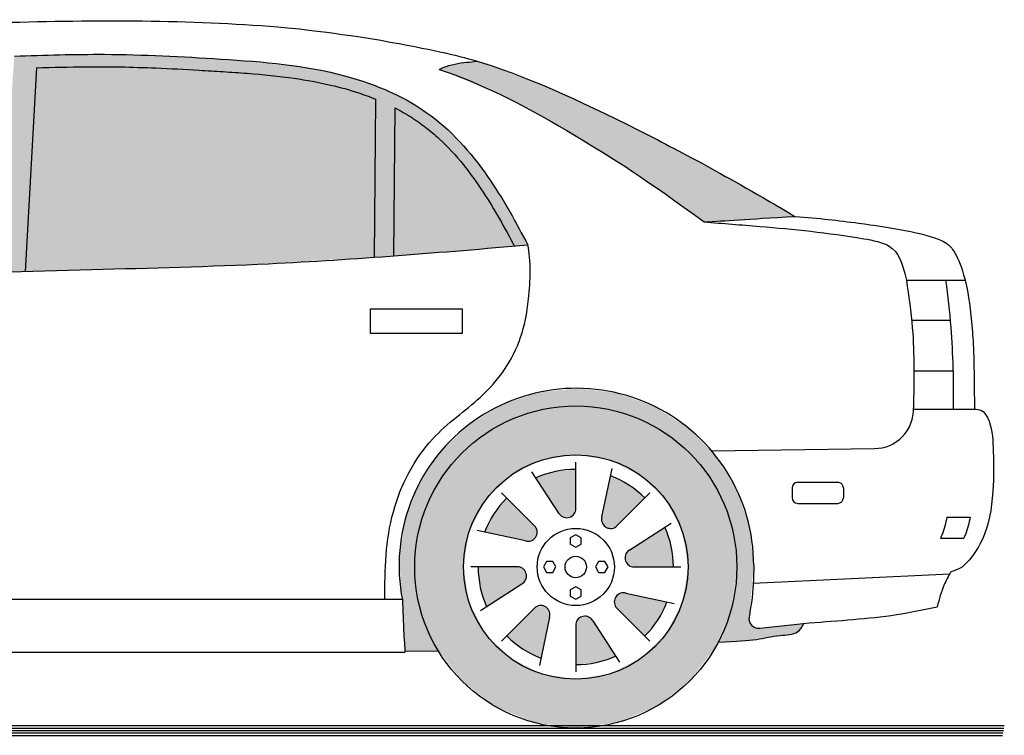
# Model space of a CAD drawing. Header units: millimetres. Extents: x 277.7 to 282.41, y 209.52 to 210.99.
# Tile 2 of 2: x 280.4 to 282.41, y 209.52 to 210.99. Entities that reach past the tile are written whole.
import ezdxf

# ---------------------------------------------------------------- set-up
doc = ezdxf.new("R2010")
doc.units = ezdxf.units.MM
doc.layers.add('HATCH', color=7, linetype='Continuous')

# ---------------------------------------------------------------- blocks, each defined once
blk = doc.blocks.new('*U1')
at = {"layer": 'HATCH', "color": 251, "linetype": 'Continuous'}
for points in [[(4.123, 0.7256), (4.1497, 0.7191), (4.1378, 0.7281)], [(4.1147, 0.7131), (4.1964, 0.6471), (4.123, 0.7256)], [(4.1147, 0.6296), (4.1565, 0.634), (4.1147, 0.7131)], [(4.1964, 0.6471), (4.1147, 0.7131), (4.1565, 0.634)], [(4.1497, 0.7191), (4.123, 0.7256), (4.1964, 0.6471)]]:
    blk.add_solid(points, dxfattribs=at)
blk = doc.blocks.new('*U2')
at = {"layer": 'HATCH', "color": 251, "linetype": 'Continuous'}
for points in [[(4.1942, 0.7619), (4.3016, 0.7583), (4.2028, 0.7741)], [(4.2177, 0.7762), (4.2028, 0.7741), (4.3016, 0.7583)], [(4.3016, 0.7583), (4.1942, 0.7619), (4.2826, 0.7209)], [(4.1971, 0.7473), (4.2826, 0.7209), (4.1942, 0.7619)], [(4.2826, 0.7209), (4.1971, 0.7473), (4.2562, 0.6882)]]:
    blk.add_solid(points, dxfattribs=at)
blk = doc.blocks.new('*U3')
at = {"layer": 'HATCH', "color": 251, "linetype": 'Continuous'}
for points in [[(4.2253, 0.8646), (4.2163, 0.8527), (4.2973, 0.9113)], [(4.2188, 0.8379), (4.2973, 0.9113), (4.2163, 0.8527)], [(4.2973, 0.9113), (4.2188, 0.8379), (4.3103, 0.8714)], [(4.2312, 0.8296), (4.3103, 0.8714), (4.2188, 0.8379)], [(4.3103, 0.8714), (4.2312, 0.8296), (4.3147, 0.8296)]]:
    blk.add_solid(points, dxfattribs=at)
blk = doc.blocks.new('*U4')
at = {"layer": 'HATCH', "color": 251, "linetype": 'Continuous'}
for points in [[(4.1682, 0.9326), (4.1702, 0.9177), (4.1861, 1.0165)], [(4.1824, 0.9091), (4.1861, 1.0165), (4.1702, 0.9177)], [(4.1861, 1.0165), (4.1824, 0.9091), (4.2235, 0.9975)], [(4.1971, 0.912), (4.2235, 0.9975), (4.1824, 0.9091)], [(4.2235, 0.9975), (4.1971, 0.912), (4.2562, 0.9711)]]:
    blk.add_solid(points, dxfattribs=at)
blk = doc.blocks.new('*U5')
at = {"layer": 'HATCH', "color": 251, "linetype": 'Continuous'}
for points in [[(4.073, 1.0252), (4.1147, 0.9461), (4.1147, 1.0296)], [(4.0331, 1.0122), (4.1064, 0.9337), (4.073, 1.0252)], [(4.0797, 0.9402), (4.0917, 0.9312), (4.0331, 1.0122)], [(4.1064, 0.9337), (4.0331, 1.0122), (4.0917, 0.9312)], [(4.1147, 0.9461), (4.073, 1.0252), (4.1064, 0.9337)]]:
    blk.add_solid(points, dxfattribs=at)
blk = doc.blocks.new('*U6')
at = {"layer": 'HATCH', "color": 251, "linetype": 'Continuous'}
for points in [[(3.9469, 0.9384), (4.0324, 0.912), (3.9733, 0.9711)], [(3.9279, 0.901), (4.0353, 0.8973), (3.9469, 0.9384)], [(4.0324, 0.912), (3.9469, 0.9384), (4.0353, 0.8973)], [(4.0118, 0.8831), (4.0266, 0.8851), (3.9279, 0.901)], [(4.0353, 0.8973), (3.9279, 0.901), (4.0266, 0.8851)]]:
    blk.add_solid(points, dxfattribs=at)
blk = doc.blocks.new('*U7')
at = {"layer": 'HATCH', "color": 251, "linetype": 'Continuous'}
for points in [[(3.9191, 0.7879), (3.9982, 0.8296), (3.9147, 0.8296)], [(3.9982, 0.8296), (3.9191, 0.7879), (4.0107, 0.8213)], [(3.9322, 0.748), (4.0107, 0.8213), (3.9191, 0.7879)], [(4.0107, 0.8213), (3.9322, 0.748), (4.0132, 0.8066)], [(4.0042, 0.7946), (4.0132, 0.8066), (3.9322, 0.748)]]:
    blk.add_solid(points, dxfattribs=at)
blk = doc.blocks.new('*U8')
at = {"layer": 'HATCH', "color": 251, "linetype": 'Continuous'}
for points in [[(4.006, 0.6618), (4.0324, 0.7473), (3.9733, 0.6882)], [(4.0434, 0.6428), (4.047, 0.7502), (4.006, 0.6618)], [(4.0324, 0.7473), (4.006, 0.6618), (4.047, 0.7502)], [(4.047, 0.7502), (4.0434, 0.6428), (4.0592, 0.7415)], [(4.0613, 0.7267), (4.0592, 0.7415), (4.0434, 0.6428)]]:
    blk.add_solid(points, dxfattribs=at)
blk = doc.blocks.new('*U9')
at = {"layer": 'HATCH', "color": 251, "linetype": 'Continuous'}
for points in [[(4.1211, 1.1958), (4.0409, 1.1879), (4.2012, 1.1857)], [(4.0409, 1.1879), (3.9643, 1.1626), (4.2012, 1.1857)], [(4.2012, 1.1857), (3.9643, 1.1626), (4.1147, 1.1596)], [(4.2012, 1.1857), (4.1147, 1.1596), (4.277, 1.1582)], [(3.9643, 1.1626), (3.8952, 1.1209), (4.0293, 1.1484)], [(3.9643, 1.1626), (4.0293, 1.1484), (4.1147, 1.1596)], [(4.1147, 1.1596), (4.2001, 1.1484), (4.277, 1.1582)], [(4.277, 1.1582), (4.2001, 1.1484), (4.3449, 1.1147)], [(4.0293, 1.1484), (3.8952, 1.1209), (3.9497, 1.1154)], [(4.2001, 1.1484), (4.2797, 1.1154), (4.3449, 1.1147)], [(3.8952, 1.1209), (3.837, 1.0651), (3.9497, 1.1154)], [(3.9497, 1.1154), (3.837, 1.0651), (3.8814, 1.063)], [(4.2797, 1.1154), (4.3481, 1.063), (4.3449, 1.1147)], [(4.3449, 1.1147), (4.3481, 1.063), (4.4016, 1.0573)], [(3.837, 1.0651), (3.7925, 0.9978), (3.8814, 1.063)], [(3.8814, 1.063), (3.7925, 0.9978), (3.8289, 0.9946)], [(4.3481, 1.063), (4.4005, 0.9946), (4.4016, 1.0573)], [(4.4016, 1.0573), (4.4005, 0.9946), (4.4441, 0.9887)], [(3.7925, 0.9978), (3.764, 0.9223), (3.8289, 0.9946)], [(3.8289, 0.9946), (3.764, 0.9223), (3.796, 0.915)], [(4.4005, 0.9946), (4.4335, 0.915), (4.4441, 0.9887)], [(4.4441, 0.9887), (4.4335, 0.915), (4.4705, 0.9125)], [(3.764, 0.9223), (3.7529, 0.8424), (3.796, 0.915)], [(3.796, 0.915), (3.7529, 0.8424), (3.7847, 0.8296)], [(4.4335, 0.915), (4.4447, 0.8296), (4.4705, 0.9125)], [(4.4705, 0.9125), (4.4447, 0.8296), (4.4795, 0.8324)], [(3.7529, 0.8424), (3.7597, 0.762), (3.7847, 0.8296)], [(3.7847, 0.8296), (3.7597, 0.762), (3.797, 0.7404)], [(4.4447, 0.8296), (4.4351, 0.7504), (4.4698, 0.7269)], [(4.4795, 0.8324), (4.4447, 0.8296), (4.4698, 0.7269)], [(3.7597, 0.762), (3.7644, 0.6571), (3.797, 0.7404)], [(4.4351, 0.7504), (4.4066, 0.6757), (4.4698, 0.7269)], [(3.797, 0.7404), (3.7644, 0.6571), (3.833, 0.6578)], [(4.4698, 0.7269), (4.4066, 0.6757), (4.4751, 0.71)], [(4.4751, 0.71), (4.4066, 0.6757), (4.492, 0.704)], [(4.5819, 0.7138), (4.492, 0.704), (4.5704, 0.6977)], [(4.492, 0.704), (4.4066, 0.6757), (4.5704, 0.6977)], [(4.5704, 0.6977), (4.4066, 0.6757), (4.5517, 0.6911)], [(4.5517, 0.6911), (4.4066, 0.6757), (4.5088, 0.6856)], [(4.5088, 0.6856), (4.4066, 0.6757), (4.4679, 0.6794)], [(4.4679, 0.6794), (4.4066, 0.6757), (4.4423, 0.6778)]]:
    blk.add_solid(points, dxfattribs=at)
blk = doc.blocks.new('*U11')
at = {"layer": 'HATCH', "color": 252, "linetype": 'Continuous'}
for points in [[(2.9646, 1.8767), (2.9344, 1.4336), (3.0099, 1.8526)], [(3.1155, 1.8801), (2.9646, 1.8767), (3.2662, 1.8772)], [(3.2662, 1.8772), (2.9646, 1.8767), (3.417, 1.8685)], [(2.9646, 1.8767), (3.1862, 1.8543), (3.417, 1.8685)], [(2.9646, 1.8767), (3.0099, 1.8526), (3.1862, 1.8543)], [(3.417, 1.8685), (3.1862, 1.8543), (3.5671, 1.8523)], [(3.0099, 1.8526), (2.9344, 1.4336), (2.9865, 1.4352)], [(3.1862, 1.8543), (3.3626, 1.8466), (3.5671, 1.8523)], [(3.5671, 1.8523), (3.3626, 1.8466), (3.641, 1.8364)], [(3.3626, 1.8466), (3.5377, 1.8311), (3.641, 1.8364)], [(3.641, 1.8364), (3.5377, 1.8311), (3.7131, 1.8124)], [(3.5377, 1.8311), (3.6224, 1.8149), (3.7131, 1.8124)], [(3.6224, 1.8149), (3.7042, 1.7886), (3.7131, 1.8124)], [(3.7131, 1.8124), (3.7042, 1.7886), (3.7812, 1.779)], [(3.7042, 1.7886), (3.7015, 1.4643), (3.744, 1.7705)], [(3.7042, 1.7886), (3.744, 1.7705), (3.7812, 1.779)], [(3.7812, 1.779), (3.744, 1.7705), (3.8423, 1.7349)], [(3.744, 1.7705), (3.7015, 1.4643), (3.7415, 1.4673)], [(3.744, 1.7705), (3.8215, 1.7192), (3.8423, 1.7349)], [(3.8423, 1.7349), (3.8215, 1.7192), (3.8952, 1.6808)], [(3.8215, 1.7192), (3.8866, 1.6513), (3.8952, 1.6808)], [(3.8952, 1.6808), (3.8866, 1.6513), (3.9408, 1.6201)], [(3.8866, 1.6513), (3.9411, 1.5722), (3.9408, 1.6201)], [(3.9408, 1.6201), (3.9411, 1.5722), (4.0166, 1.4897)], [(3.9411, 1.5722), (3.989, 1.4873), (4.0166, 1.4897)]]:
    blk.add_solid(points, dxfattribs=at)
blk = doc.blocks.new('*U16')
at = {"layer": 'HATCH', "linetype": 'Continuous'}
for points in [[(4.1147, 1.1596), (4.0293, 1.1484), (4.2001, 1.1484)], [(4.2001, 1.1484), (3.9497, 1.1154), (4.2797, 1.1154)], [(4.0293, 1.1484), (3.9497, 1.1154), (4.2001, 1.1484)], [(4.2797, 1.1154), (3.8814, 1.063), (4.3481, 1.063)], [(3.9497, 1.1154), (3.8814, 1.063), (4.2797, 1.1154)], [(3.8814, 1.063), (3.8289, 0.9946), (4.0437, 1.0484)], [(3.8814, 1.063), (4.1147, 1.0596), (4.3481, 1.063)], [(3.8814, 1.063), (4.0437, 1.0484), (4.1147, 1.0596)], [(4.3481, 1.063), (4.1147, 1.0596), (4.1858, 1.0484)], [(4.3481, 1.063), (4.1858, 1.0484), (4.4005, 0.9946)], [(4.0437, 1.0484), (3.8289, 0.9946), (3.9795, 1.0157)], [(4.1858, 1.0484), (4.2499, 1.0157), (4.4005, 0.9946)], [(3.9795, 1.0157), (3.8289, 0.9946), (3.9287, 0.9648)], [(4.2499, 1.0157), (4.3008, 0.9648), (4.4005, 0.9946)], [(3.8289, 0.9946), (3.796, 0.915), (3.9287, 0.9648)], [(4.4005, 0.9946), (4.3008, 0.9648), (4.4335, 0.915)], [(3.9287, 0.9648), (3.796, 0.915), (3.896, 0.9007)], [(4.3008, 0.9648), (4.3335, 0.9007), (4.4335, 0.915)], [(3.796, 0.915), (3.7847, 0.8296), (3.896, 0.9007)], [(4.4335, 0.915), (4.3335, 0.9007), (4.4447, 0.8296)], [(3.896, 0.9007), (3.7847, 0.8296), (3.8847, 0.8296)], [(4.3335, 0.9007), (4.3447, 0.8296), (4.4447, 0.8296)], [(3.7847, 0.8296), (3.796, 0.7442), (3.8847, 0.8296)], [(3.8847, 0.8296), (3.796, 0.7442), (3.896, 0.7586)], [(4.4447, 0.8296), (4.3335, 0.7586), (4.4335, 0.7442)], [(4.3447, 0.8296), (4.3335, 0.7586), (4.4447, 0.8296)], [(3.896, 0.7586), (3.796, 0.7442), (3.9287, 0.6944)], [(4.3335, 0.7586), (4.3008, 0.6944), (4.4335, 0.7442)], [(3.796, 0.7442), (3.8289, 0.6646), (3.9287, 0.6944)], [(4.4335, 0.7442), (4.3008, 0.6944), (4.4005, 0.6646)], [(3.9287, 0.6944), (3.8289, 0.6646), (3.9795, 0.6436)], [(4.3008, 0.6944), (4.2499, 0.6436), (4.4005, 0.6646)], [(3.8289, 0.6646), (3.8814, 0.5963), (3.9795, 0.6436)], [(4.4005, 0.6646), (4.2499, 0.6436), (4.3481, 0.5963)], [(3.9795, 0.6436), (3.8814, 0.5963), (4.0437, 0.6109)], [(4.2499, 0.6436), (4.1858, 0.6109), (4.3481, 0.5963)], [(4.0437, 0.6109), (3.8814, 0.5963), (4.1147, 0.5996)], [(4.1858, 0.6109), (4.1147, 0.5996), (4.3481, 0.5963)], [(4.1147, 0.5996), (3.8814, 0.5963), (4.3481, 0.5963)], [(3.8814, 0.5963), (3.9497, 0.5438), (4.3481, 0.5963)], [(4.3481, 0.5963), (3.9497, 0.5438), (4.2797, 0.5438)], [(3.9497, 0.5438), (4.0293, 0.5109), (4.2797, 0.5438)], [(4.2797, 0.5438), (4.0293, 0.5109), (4.2001, 0.5109)], [(4.0293, 0.5109), (4.1147, 0.4996), (4.2001, 0.5109)]]:
    blk.add_solid(points, dxfattribs=at)
blk = doc.blocks.new('*U17')
at = {"layer": 'HATCH', "linetype": 'Continuous'}
for points in [[(3.0099, 1.8526), (2.9865, 1.4352), (3.3626, 1.8466)], [(3.3626, 1.8466), (2.9865, 1.4352), (3.5377, 1.8311)], [(3.1862, 1.8543), (3.0099, 1.8526), (3.3626, 1.8466)], [(3.5377, 1.8311), (2.9865, 1.4352), (3.6224, 1.8149)], [(3.6224, 1.8149), (2.9865, 1.4352), (3.7042, 1.7886)], [(3.7042, 1.7886), (2.9865, 1.4352), (3.7015, 1.4643)], [(3.744, 1.7705), (3.7415, 1.4673), (3.8215, 1.7192)], [(3.8215, 1.7192), (3.7415, 1.4673), (3.8866, 1.6513)], [(3.8866, 1.6513), (3.7415, 1.4673), (3.9411, 1.5722)], [(3.9411, 1.5722), (3.7415, 1.4673), (3.989, 1.4873)], [(3.7015, 1.4643), (2.9865, 1.4352), (3.4127, 1.4479)], [(3.4127, 1.4479), (2.9865, 1.4352), (3.1234, 1.4392)]]:
    blk.add_solid(points, dxfattribs=at)
blk = doc.blocks.new('*U18')
at = {"layer": 'HATCH', "linetype": 'Continuous'}
for points in [[(3.8714, 1.8612), (3.835, 1.8494), (4.0484, 1.8165)], [(3.9126, 1.8661), (3.8714, 1.8612), (4.0484, 1.8165)], [(3.835, 1.8494), (3.9599, 1.798), (4.0484, 1.8165)], [(4.0484, 1.8165), (3.9599, 1.798), (4.1926, 1.75)], [(3.9599, 1.798), (4.0837, 1.7313), (4.1926, 1.75)], [(4.1926, 1.75), (4.0837, 1.7313), (4.2686, 1.7119)], [(4.0837, 1.7313), (4.1472, 1.6934), (4.2686, 1.7119)], [(4.2686, 1.7119), (4.1472, 1.6934), (4.3507, 1.6689)], [(4.1472, 1.6934), (4.2147, 1.6508), (4.3507, 1.6689)], [(4.3507, 1.6689), (4.2147, 1.6508), (4.4465, 1.6162)], [(4.2147, 1.6508), (4.2902, 1.5998), (4.4465, 1.6162)], [(4.4465, 1.6162), (4.2902, 1.5998), (4.502, 1.5844)], [(4.2902, 1.5998), (4.3777, 1.5366), (4.502, 1.5844)], [(4.502, 1.5844), (4.3777, 1.5366), (4.4983, 1.5441)], [(4.502, 1.5844), (4.4983, 1.5441), (4.5639, 1.5482)], [(4.4983, 1.5441), (4.3777, 1.5366), (4.4496, 1.5411)]]:
    blk.add_solid(points, dxfattribs=at)

msp = doc.modelspace()

# ---------------------------------------------------------------- linework, layer by layer
for p, q in [((280.4308, 210.887), (280.4074, 210.4695)), ((281.1251, 210.8229), (281.1224, 210.4986)), ((281.1649, 210.8048), (281.1625, 210.5016)), ((279.3823, 210.4393), (280.5444, 210.4735)), ((282.2132, 210.4514), (282.3334, 210.4514)), ((282.2237, 210.3698), (282.3026, 210.3698)), ((282.2284, 210.2657), (282.3084, 210.2657)), ((282.2276, 210.1873), (282.3508, 210.1873)), ((281.8142, 210.1017), (282.1476, 210.1067)), ((281.5357, 209.9804), (281.5357, 210.0789)), ((281.5891, 209.9669), (281.6102, 210.0656)), ((281.5007, 209.9745), (281.4457, 210.0592)), ((281.9788, 210.0259), (281.9788, 210.0059)), ((281.9905, 210.0375), (282.0723, 210.0375)), ((282.0839, 210.0259), (282.0839, 210.0059)), ((281.4533, 209.9463), (281.3836, 210.016)), ((281.618, 209.9463), (281.6877, 210.016)), ((281.9905, 209.9943), (282.0723, 209.9943)), ((282.2958, 209.9662), (282.3435, 209.9662)), ((281.6462, 209.8989), (281.731, 209.9539)), ((281.4327, 209.9174), (281.334, 209.9385)), ((282.2831, 209.9229), (282.3305, 209.9229)), ((281.4192, 209.8639), (281.3207, 209.8639)), ((281.6522, 209.8639), (281.7507, 209.8639)), ((281.8992, 209.8306), (282.3017, 209.8497)), ((281.4251, 209.8289), (281.3404, 209.774)), ((281.6386, 209.8105), (281.7373, 209.7894)), ((279.061, 209.7981), (281.1803, 209.7981)), ((281.4533, 209.7816), (281.3836, 209.7119)), ((281.618, 209.7816), (281.6877, 209.7119)), ((281.4822, 209.761), (281.4612, 209.6623)), ((281.5357, 209.7475), (281.5357, 209.6489)), ((281.5707, 209.7534), (281.6256, 209.6687)), ((279.0648, 209.6895), (281.1854, 209.6895)), ((281.1854, 209.6914), (281.2539, 209.6922)), ((277.6962, 209.5389), (282.4136, 209.5389)), ((277.6962, 209.5339), (282.4127, 209.5339)), ((277.6962, 209.5289), (282.4117, 209.5289)), ((277.6962, 209.5239), (282.4108, 209.5239)), ((277.6962, 209.5189), (282.4098, 209.5189))]:
    msp.add_line(p, q)
for points in [[(281.1149, 210.3926), (281.3028, 210.3926), (281.3028, 210.3421), (281.1149, 210.3421)], [(281.5357, 209.9301), (281.5245, 209.9237), (281.5245, 209.9109), (281.5357, 209.9045), (281.5468, 209.9109), (281.5468, 209.9237)], [(281.4695, 209.8639), (281.4759, 209.8528), (281.4887, 209.8528), (281.4951, 209.8639), (281.4887, 209.8751), (281.4759, 209.8751)], [(281.6019, 209.8639), (281.5954, 209.8751), (281.5826, 209.8751), (281.5762, 209.8639), (281.5826, 209.8528), (281.5954, 209.8528)], [(281.5357, 209.7977), (281.5468, 209.8042), (281.5468, 209.817), (281.5357, 209.8234), (281.5245, 209.817), (281.5245, 209.8042)]]:
    msp.add_lwpolyline(points, close=True)
for radius in [0.33, 0.23, 0.0791, 0.022]:
    msp.add_circle((281.5357, 209.8639), radius)
for centre, radius, start, end in [((281.537, 209.8668), 0.3633, 359.9825, 191.1772), ((282.1476, 210.1867), 0.08, 270, 2.3754), ((281.5357, 209.8639), 0.2, 90, 114.1008), ((281.5357, 209.8639), 0.2, 45, 69.1008), ((281.9905, 210.0259), 0.0116, 90, 180), ((282.0723, 210.0259), 0.0116, 0, 90), ((281.5357, 209.8639), 0.2, 135, 159.1008), ((281.9905, 210.0059), 0.0116, 180, 270), ((282.0723, 210.0059), 0.0116, 270, 0), ((281.5171, 209.9838), 0.0189, 209.5362, 349.6313), ((281.6073, 209.9618), 0.0189, 164.5362, 304.6313), ((281.4378, 209.9356), 0.0189, 254.5362, 34.6313), ((281.5357, 209.8639), 0.2, 0, 24.1008), ((281.6556, 209.8825), 0.0189, 119.5362, 259.6313), ((281.5357, 209.8639), 0.2, 180, 204.1008), ((281.4158, 209.8454), 0.0189, 299.5362, 79.6313), ((281.6336, 209.7923), 0.0189, 74.5362, 214.6313), ((281.464, 209.766), 0.0189, 344.5362, 124.6313), ((281.5357, 209.8639), 0.2, 315, 339.1008), ((281.5542, 209.7441), 0.0189, 29.5362, 169.6313), ((281.9105, 209.7581), 0.02, 171.1067, 276.8296), ((281.5357, 209.8639), 0.2, 225, 249.1008), ((281.5357, 209.8639), 0.2, 270, 294.1008)]:
    msp.add_arc(centre, radius, start, end)
for points, knots in [([(278.9428, 210.5283), (279.0359, 210.5811), (279.2192, 210.6848), (279.4915, 210.809), (279.7495, 210.9063), (280.0364, 210.9671), (280.433, 210.9851), (280.7854, 210.9855), (280.9967, 210.9642), (281.115, 210.9472)], [0.499029, 0.499029, 0.499029, 0.499029, 32.94589, 64.388097, 91.193123, 116.442634, 152.988795, 211.378713, 223.192011, 223.192011, 223.192011, 223.192011]), ([(281.115, 210.9472), (281.2316, 210.9259), (281.3805, 210.8956), (281.6184, 210.7853), (281.8389, 210.6687), (281.9848, 210.5825)], [0, 0, 0, 0, 17.11484, 55.366902, 82.074523, 82.074523, 82.074523, 82.074523]), ([(281.2559, 210.8837), (281.2587, 210.8851), (281.2763, 210.8935), (281.3022, 210.8974), (281.3248, 210.8995), (281.3336, 210.9004)], [0.968284, 0.968284, 0.968284, 0.968284, 1.903101, 6.842366, 8.67815, 8.67815, 8.67815, 8.67815]), ([(280.4308, 210.8869), (280.4643, 210.8879), (280.4977, 210.8887), (280.5551, 210.8892), (280.5791, 210.8891), (280.6272, 210.8883), (280.6513, 210.8875), (280.705, 210.8854), (280.7347, 210.8838), (280.7808, 210.8811), (280.7972, 210.8801), (280.8299, 210.878), (280.8463, 210.8769), (280.895, 210.8731), (280.9273, 210.8699), (280.9842, 210.8618), (281.009, 210.8573), (281.0529, 210.8471), (281.0721, 210.8417), (281.1025, 210.8316), (281.1139, 210.8275), (281.1251, 210.8229)], [4.450414, 4.450414, 4.450414, 4.450414, 14.516796, 14.516796, 21.805579, 21.805579, 29.094361, 29.094361, 38.055727, 38.055727, 42.985459, 42.985459, 47.915191, 47.915191, 57.774656, 57.774656, 65.56356, 65.56356, 71.726617, 71.726617, 75.486303, 75.486303, 75.486303, 75.486303]), ([(281.2559, 210.8837), (281.2667, 210.88), (281.3608, 210.8468), (281.5208, 210.7598), (281.6864, 210.6544), (281.7987, 210.5709)], [9.741338, 9.741338, 9.741338, 9.741338, 13.166651, 39.635563, 63.496943, 63.496943, 63.496943, 63.496943]), ([(281.1649, 210.8048), (281.1766, 210.7988), (281.188, 210.7924), (281.2091, 210.779), (281.219, 210.7722), (281.2379, 210.7575), (281.2471, 210.7497), (281.2737, 210.7251), (281.2903, 210.707), (281.3184, 210.6721), (281.3303, 210.6557), (281.3652, 210.6034), (281.386, 210.5659), (281.4078, 210.5256), (281.4089, 210.5236), (281.41, 210.5216)], [80.058009, 80.058009, 80.058009, 80.058009, 84.184281, 84.184281, 88.020192, 88.020192, 91.856103, 91.856103, 99.527926, 99.527926, 105.775091, 105.775091, 118.895999, 118.895999, 119.573968, 119.573968, 119.573968, 119.573968]), ([(281.7987, 210.5709), (281.8369, 210.568), (281.9465, 210.5596), (282.068, 210.5475), (282.1912, 210.5248), (282.2039, 210.4896), (282.2132, 210.4518)], [3.555177, 3.555177, 3.555177, 3.555177, 14.995017, 36.45006, 41.901646, 49.523335, 49.523335, 49.523335, 49.523335]), ([(281.9848, 210.5825), (282.0348, 210.5784), (282.1303, 210.5677), (282.2624, 210.5469), (282.3027, 210.5232), (282.3266, 210.4869), (282.346, 210.4131), (282.352, 210.2852), (282.3524, 210.1873)], [4.149332, 4.149332, 4.149332, 4.149332, 16.355387, 34.69645, 37.707108, 42.680619, 59.219375, 65.677534, 65.677534, 65.677534, 65.677534]), ([(280.5444, 210.4735), (280.6651, 210.4766), (280.9633, 210.4841), (281.2607, 210.5088), (281.4376, 210.524)], [0, 0, 0, 0, 31.212093, 77.079632, 77.079632, 77.079632, 77.079632]), ([(281.1447, 209.7981), (281.1442, 209.8585), (281.1478, 209.9755), (281.2265, 210.1277), (281.3562, 210.2155), (281.4198, 210.3057), (281.4419, 210.412), (281.4443, 210.4929), (281.4376, 210.524)], [3.451906, 3.451906, 3.451906, 3.451906, 21.443716, 38.430055, 51.873859, 69.096848, 77.309709, 86.928501, 86.928501, 86.928501, 86.928501]), ([(282.2932, 210.4514), (282.2978, 210.419), (282.3074, 210.3332), (282.3096, 210.2431), (282.3089, 210.1873)], [0.043465, 0.043465, 0.043465, 0.043465, 9.845191, 26.527269, 26.527269, 26.527269, 26.527269]), ([(282.3508, 210.1873), (282.3565, 210.1873), (282.3689, 210.1871), (282.3885, 210.1569), (282.3912, 210.1036), (282.3928, 210.0237), (282.3818, 209.9391), (282.3511, 209.8877), (282.3258, 209.8597), (282.3063, 209.8549), (282.3037, 209.8531)], [0, 0, 0, 0, 1.611713, 3.52384, 9.785825, 17.5207, 27.709338, 33.909041, 37.701878, 38.653879, 38.653879, 38.653879, 38.653879]), ([(282.2958, 209.9662), (282.2938, 209.9536), (282.2902, 209.939), (282.2841, 209.9251), (282.2831, 209.9229)], [23.89364, 23.89364, 23.89364, 23.89364, 27.709338, 28.412998, 28.412998, 28.412998, 28.412998]), ([(282.3435, 209.9662), (282.3416, 209.9539), (282.3378, 209.9393), (282.3317, 209.9254), (282.3305, 209.9229)], [23.984843, 23.984843, 23.984843, 23.984843, 27.709338, 28.512018, 28.512018, 28.512018, 28.512018]), ([(281.9004, 209.8667), (281.8998, 209.8415), (281.899, 209.8063), (281.8923, 209.7713), (281.8908, 209.7612)], [0, 0, 0, 0, 7.548222, 10.574867, 10.574867, 10.574867, 10.574867]), ([(282.3037, 209.8531), (282.2988, 209.8449), (282.2869, 209.8225), (282.2801, 209.798), (282.2763, 209.7825)], [3.567656, 3.567656, 3.567656, 3.567656, 6.44069, 11.192153, 11.192153, 11.192153, 11.192153]), ([(281.1806, 209.7963), (281.1811, 209.784), (281.1822, 209.7541), (281.1835, 209.7207), (281.1855, 209.6954), (281.1854, 209.6895)], [0, 0, 0, 0, 3.179054, 7.653701, 9.101045, 9.101045, 9.101045, 9.101045]), ([(281.9129, 209.7383), (281.9467, 209.7423), (282.0399, 209.7529), (282.1623, 209.7586), (282.2485, 209.7765), (282.2763, 209.7825)], [3.666221, 3.666221, 3.666221, 3.666221, 13.886321, 31.796431, 40.298069, 40.298069, 40.298069, 40.298069]), ([(281.8276, 209.71), (281.8674, 209.7125), (281.9033, 209.7131), (281.9486, 209.7249), (281.9895, 209.725), (281.9997, 209.741), (282.0028, 209.7481)], [3.594261, 3.594261, 3.594261, 3.594261, 9.459739, 14.363668, 18.042443, 20.282565, 20.282565, 20.282565, 20.282565])]:
    msp.add_open_spline(points, degree=3, knots=knots)
for points in [[(280.3856, 210.911), (280.5703, 210.9145), (280.8088, 210.9048), (281.0648, 210.8699), (281.2393, 210.7885), (281.3614, 210.6548), (281.4376, 210.524)], [(282.2132, 210.4518), (282.2252, 210.3541), (282.2275, 210.19)]]:
    msp.add_spline(points, degree=3)
msp.add_open_spline([(281.7987, 210.5709), (281.8437, 210.5736), (281.8833, 210.5763), (281.9848, 210.5825)], degree=3)

# ---------------------------------------------------------------- block references
at = {"layer": 'HATCH', "color": 252, "linetype": 'Continuous'}
msp.add_blockref('*U11', (277.4209, 209.0343), dxfattribs=at)
at = {"layer": 'HATCH', "linetype": 'Continuous'}
for name in ['*U18', '*U17', '*U16']:
    msp.add_blockref(name, (277.4209, 209.0343), dxfattribs=at)
at = {"layer": 'HATCH', "color": 251, "linetype": 'Continuous'}
for name in ['*U9', '*U5', '*U4', '*U6', '*U3', '*U7', '*U2', '*U8', '*U1']:
    msp.add_blockref(name, (277.4209, 209.0343), dxfattribs=at)

doc.saveas('drawing.dxf')
